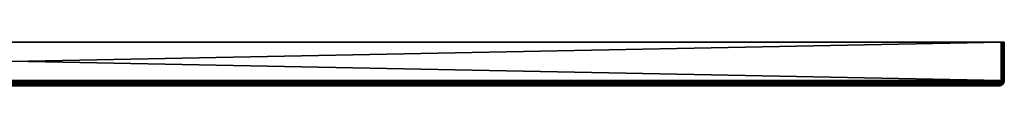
# Model space of a CAD drawing. Header units: inches. Extents: x 0 to 1800, y 503 to 543.
# Tile 2 of 2: x 900 to 1800, y 503 to 543. Entities that reach past the tile are written whole.
import ezdxf

# ---------------------------------------------------------------- set-up
doc = ezdxf.new("R2010")
doc.units = ezdxf.units.IN
doc.header["$MEASUREMENT"] = 0
doc.layers.get('0').update_dxf_attribs({"true_color": 0x1c1cb1})

msp = doc.modelspace()

# ---------------------------------------------------------------- meshes
at = {"color": 233, "true_color": 0xe0578f}
mesh = msp.add_polyface(dxfattribs=at)
corners = [(3, 508.07, 528.35), (1797, 543.07, 528.35), (3, 543.07, 528.35), (3, 508.07, -471.65), (3, 543.07, -471.65), (1797, 508.07, -471.65), (0, 543.07, 525.35), (1800, 543.07, 525.35), (0, 543.07, -468.65), (1797, 543.07, -471.65), (5, 503.07, -466.65), (4.39, 503.1, -466.9), (4.43, 503.1, -466.94), (4.44, 503.19, -467.77), (4.65, 503.15, -467.52), (4.72, 503.1, -467.22), (4.76, 503.1, -467.26), (4.67, 503.1, -467.18), (4.59, 503.09, -467.1), (4.63, 503.09, -467.14), (4.55, 503.09, -467.06), (4.51, 503.09, -467.02), (4.47, 503.1, -466.98), (3, 508.01, -471.65), (1796.88, 506.36, -471.34), (3.16, 506.12, -471.26), (3.12, 506.36, -471.34), (1796.93, 506.76, -471.48), (3.07, 506.76, -471.48), (1796.98, 507.39, -471.61), (3.02, 507.39, -471.61), (1796.97, 507.2, -471.57), (3.03, 507.2, -471.57), (4.39, 503.1, 523.59), (5, 503.07, 523.35), (4.76, 503.1, 523.96), (4.72, 503.1, 523.92), (4.43, 503.1, 523.63), (4.47, 503.1, 523.67), (4.55, 503.09, 523.75), (4.51, 503.09, 523.71), (4.59, 503.09, 523.8), (4.63, 503.09, 523.84), (4.44, 503.19, 524.47), (4.67, 503.1, 523.88), (4.65, 503.15, 524.21), (3, 508.01, 528.35), (1797, 508.01, 528.35), (3.02, 507.39, 528.3), (1796.98, 507.39, 528.3), (3.03, 507.2, 528.26), (1796.97, 507.2, 528.26), (3.07, 506.76, 528.17), (1796.93, 506.76, 528.17), (3.12, 506.36, 528.04), (1796.88, 506.36, 528.04), (3.16, 506.12, 527.95)]
mesh.append_faces([[corners[k] for k in face] for face in [(0, 1, 2), (3, 4, 5), (6, 7, 8), (2, 7, 6), (8, 9, 4), (10, 11, 12), (13, 14, 15), (15, 14, 16), (15, 16, 10), (10, 17, 15), (10, 18, 19), (10, 20, 18), (10, 21, 20), (19, 17, 10), (22, 10, 12), (22, 21, 10), (23, 3, 5), (24, 25, 26), (27, 26, 28), (23, 29, 30), (30, 31, 32), (32, 31, 28), (33, 11, 10), (33, 10, 34), (34, 35, 36), (37, 33, 34), (34, 38, 37), (34, 39, 40), (34, 41, 39), (34, 42, 41), (40, 38, 34), (43, 44, 36), (36, 35, 43), (43, 35, 45), (44, 34, 36), (44, 42, 34), (0, 46, 47), (47, 46, 48), (49, 48, 50), (51, 50, 52), (53, 52, 54), (55, 54, 56)]], dxfattribs={"color": 233})
mesh = msp.add_polyface(dxfattribs=at)
corners = [(1797, 508.07, 528.35), (1797, 543.07, 528.35), (3, 508.07, 528.35), (1797, 508.07, -471.65), (3, 543.07, -471.65), (1797, 543.07, -471.65), (0, 543.07, -468.65), (1800, 543.07, 525.35), (1800, 543.07, -468.65), (3, 543.07, 528.35), (1796, 503.74, -469.15), (1795.9, 503.6, -468.91), (4.1, 503.6, -468.91), (1795.7, 503.38, -468.4), (3.92, 503.86, -469.36), (1796.08, 503.86, -469.36), (1796.53, 504.86, -470.48), (1796.51, 504.78, -470.42), (3.61, 504.46, -470.12), (1796.39, 504.46, -470.12), (3.72, 504.24, -469.86), (1796.28, 504.24, -469.86), (3.75, 504.15, -469.77), (1796.25, 504.15, -469.77), (3.47, 504.86, -470.48), (1796.7, 505.45, -470.91), (3.29, 505.45, -470.91), (1796.73, 505.57, -470.98), (3.27, 505.57, -470.98), (1796.84, 506.12, -471.26), (3.16, 506.12, -471.26), (1796.88, 506.36, -471.34), (3.12, 506.36, -471.34), (1796.93, 506.76, -471.48), (3.07, 506.76, -471.48), (1796.97, 507.2, -471.57), (1797, 508.01, -471.65), (3, 508.01, -471.65), (1796.98, 507.39, -471.61), (3.02, 507.39, -471.61), (1795, 503.07, -466.65), (1795.24, 503.1, -467.26), (1795.28, 503.1, -467.22), (1797, 508.01, 528.35), (3.02, 507.39, 528.3), (1796.98, 507.39, 528.3), (3.03, 507.2, 528.26), (1796.97, 507.2, 528.26), (3.07, 506.76, 528.17), (1796.93, 506.76, 528.17), (3.12, 506.36, 528.04), (1796.88, 506.36, 528.04), (3.16, 506.12, 527.95), (1796.84, 506.12, 527.95), (3.27, 505.57, 527.67), (1796.73, 505.57, 527.67), (3.29, 505.45, 527.61), (1796.7, 505.45, 527.61), (3.47, 504.86, 527.17), (1796.53, 504.86, 527.17), (1796.28, 504.24, 526.56), (1796.39, 504.46, 526.81), (3.61, 504.46, 526.81), (1796.51, 504.78, 527.12), (3.75, 504.15, 526.46), (1796.25, 504.15, 526.46), (3.92, 503.86, 526.06), (1796.08, 503.86, 526.06), (4, 503.74, 525.84), (1796, 503.74, 525.84), (4.1, 503.6, 525.6), (1795.9, 503.6, 525.6), (4.3, 503.38, 525.1), (1795.7, 503.38, 525.1), (4.32, 503.37, 525.06), (1795.68, 503.37, 525.06), (1795.28, 503.1, 523.92), (1795.24, 503.1, 523.96), (1795, 503.07, 523.35)]
mesh.append_faces([[corners[k] for k in face] for face in [(0, 1, 2), (3, 4, 5), (6, 7, 8), (1, 7, 9), (8, 5, 6), (10, 11, 12), (12, 11, 13), (14, 15, 10), (16, 17, 18), (18, 17, 19), (20, 19, 21), (22, 21, 23), (22, 23, 15), (16, 24, 25), (25, 26, 27), (27, 28, 29), (29, 30, 31), (31, 32, 33), (33, 34, 35), (3, 36, 37), (37, 36, 38), (39, 38, 35), (40, 41, 42), (43, 0, 2), (43, 44, 45), (45, 46, 47), (47, 48, 49), (49, 50, 51), (51, 52, 53), (53, 54, 55), (55, 56, 57), (57, 58, 59), (60, 61, 62), (59, 62, 63), (63, 62, 61), (60, 64, 65), (65, 66, 67), (67, 68, 69), (69, 70, 71), (71, 72, 73), (73, 74, 75), (76, 77, 78)]], dxfattribs={"color": 233})
mesh = msp.add_polyface(dxfattribs=at)
corners = [(1797, 508.07, -471.65), (1797, 543.07, -471.65), (1797.52, 543.07, -471.61), (1797.52, 508.07, -471.61), (1797, 543.07, 528.35), (1797, 508.07, 528.35), (1797.47, 508.07, 528.31), (1797.47, 543.07, 528.31), (1797.52, 508, -471.61), (1797, 508.01, -471.65), (1797.49, 507.33, -471.55), (1796.98, 507.39, -471.61), (1796.97, 507.2, -471.57), (1797.41, 506.65, -471.41), (1796.93, 506.76, -471.48), (1797.09, 505.3, -470.78), (1796.73, 505.57, -470.98), (1797.28, 505.97, -471.16), (1796.84, 506.12, -471.26), (1796.88, 506.36, -471.34), (1796.82, 504.64, -470.27), (1796.53, 504.86, -470.48), (1796.7, 505.45, -470.91), (1797.71, 505.86, -470.99), (1797.46, 505.18, -470.6), (1797.13, 504.54, -470.08), (1797, 508.01, 528.35), (1797.52, 508, 528.3), (1797.52, 508.07, 528.3), (1796.98, 507.39, 528.3), (1797.49, 507.33, 528.25), (1796.97, 507.2, 528.26), (1797.41, 506.65, 528.1), (1796.93, 506.76, 528.17), (1796.88, 506.36, 528.04), (1797.28, 505.97, 527.85), (1796.84, 506.12, 527.95), (1797.09, 505.3, 527.48), (1796.73, 505.57, 527.67), (1796.7, 505.45, 527.61), (1796.82, 504.64, 526.97), (1796.53, 504.86, 527.17), (1797.46, 505.18, 527.3), (1797.71, 505.86, 527.68), (1797.82, 505.1, 527.07), (1797.13, 504.54, 526.78)]
mesh.append_faces([[corners[k] for k in face] for face in [(0, 1, 2), (0, 2, 3), (4, 5, 6), (6, 7, 4), (0, 3, 8), (0, 8, 9), (9, 8, 10), (9, 10, 11), (11, 10, 12), (12, 10, 13), (12, 13, 14), (15, 16, 17), (17, 16, 18), (17, 18, 13), (13, 18, 19), (13, 19, 14), (20, 21, 15), (15, 21, 22), (15, 22, 16), (13, 23, 17), (17, 23, 24), (17, 24, 15), (15, 24, 25), (6, 5, 26), (27, 28, 6), (6, 26, 27), (27, 26, 29), (27, 29, 30), (30, 29, 31), (30, 31, 32), (31, 33, 32), (32, 33, 34), (32, 34, 35), (35, 34, 36), (35, 36, 37), (36, 38, 37), (37, 38, 39), (37, 39, 40), (40, 39, 41), (40, 42, 37), (37, 42, 43), (37, 43, 35), (44, 42, 45)]], dxfattribs={"color": 233})
mesh = msp.add_polyface(dxfattribs=at)
corners = [(1800, 508.07, 525.35), (1800, 543.07, -468.65), (1800, 543.07, 525.35), (1799.85, 543.07, 526.27), (1799.12, 543.07, 527.47), (1799.67, 543.07, 526.71), (1799.43, 543.07, 527.11), (1797, 543.07, 528.35), (1797.47, 543.07, 528.31), (1797.93, 543.07, 528.2), (1798.36, 543.07, 528.02), (1799.96, 543.07, 525.82), (1798.76, 543.07, 527.77), (1799.95, 543.07, -469.17), (1799.82, 543.07, -469.68), (1798.93, 543.07, -470.95), (1799.6, 543.07, -470.15), (1799.3, 543.07, -470.58), (1798.03, 543.07, -471.47), (1797.52, 543.07, -471.61), (1797, 543.07, -471.65), (1798.5, 543.07, -471.25), (1797.52, 508.07, -471.61), (1798.03, 508.07, -471.47), (1798.5, 508.07, -471.25), (1798.93, 508.07, -470.95), (1799.3, 508.07, -470.58), (1799.6, 508.07, -470.15), (1799.82, 508.07, -469.68), (1799.95, 508.07, -469.17), (1800, 508.07, -468.65), (1799.95, 508.07, 525.87), (1799.82, 508.07, 526.37), (1799.6, 508.07, 526.85), (1799.3, 508.07, 527.28), (1798.93, 508.07, 527.65), (1798.36, 508.07, 528.01), (1797.93, 508.07, 528.19), (1797.47, 508.07, 528.31)]
mesh.append_faces([[corners[k] for k in face] for face in [(0, 1, 2), (3, 4, 5), (5, 4, 6), (7, 8, 2), (2, 8, 9), (2, 9, 10), (3, 11, 4), (4, 11, 2), (4, 2, 12), (12, 2, 10), (13, 14, 15), (15, 14, 16), (15, 16, 17), (18, 19, 1), (1, 19, 20), (13, 15, 1), (1, 15, 21), (1, 21, 18), (22, 19, 18), (22, 18, 23), (23, 18, 21), (23, 21, 24), (24, 21, 15), (24, 15, 25), (25, 15, 17), (25, 17, 26), (26, 17, 16), (26, 16, 27), (27, 16, 14), (27, 14, 28), (28, 14, 13), (28, 13, 29), (29, 13, 1), (29, 1, 30), (0, 2, 11), (3, 31, 11), (5, 32, 3), (6, 33, 5), (4, 34, 6), (12, 35, 4), (36, 12, 10), (37, 10, 9), (38, 9, 8)]], dxfattribs={"color": 233})
mesh = msp.add_polyface(dxfattribs=at)
corners = [(1800, 508.07, -468.65), (1800, 543.07, -468.65), (1800, 508.07, 525.35), (1799.96, 543.07, 525.82), (1799.95, 508.07, 525.87), (1799.96, 508.07, 525.82), (1799.85, 543.07, 526.27), (1799.82, 508.07, 526.37), (1799.85, 508.07, 526.27), (1799.67, 543.07, 526.71), (1799.6, 508.07, 526.85), (1799.66, 508.07, 526.71), (1799.43, 543.07, 527.11), (1799.3, 508.07, 527.28), (1799.42, 508.07, 527.1), (1798.5, 508.07, 527.95), (1798.76, 508.07, 527.77), (1798.76, 543.07, 527.77), (1798.93, 508.07, 527.65), (1799.12, 543.07, 527.47), (1799.11, 508.07, 527.46), (1798.36, 508.07, 528.01), (1798.36, 543.07, 528.02), (1798.03, 508.07, 528.17), (1797.93, 508.07, 528.19), (1797.93, 543.07, 528.2), (1797.52, 508.07, 528.3), (1797.47, 508.07, 528.31), (1799.95, 508.07, -469.17), (1800, 508.01, -468.65), (1799.6, 508.07, -470.15), (1799.82, 508.07, -469.68), (1799.82, 508, -469.68), (1798.03, 508.07, -471.47), (1798.5, 508.07, -471.25), (1798.5, 508, -471.25), (1797.52, 508.07, -471.61), (1798.03, 508, -471.47), (1799.95, 508, -469.17), (1799.6, 508, -470.15), (1799.3, 508.07, -470.58), (1799.3, 507.99, -470.58), (1798.93, 508.07, -470.95), (1798.93, 507.99, -470.95), (1799.95, 508, 525.87), (1799.82, 508, 526.37), (1799.6, 508, 526.85), (1798.03, 508, 528.17), (1798.5, 508, 527.95), (1799.3, 507.99, 527.28), (1797.52, 508, 528.3), (1798.93, 507.99, 527.65)]
mesh.append_faces([[corners[k] for k in face] for face in [(0, 1, 2), (3, 4, 5), (3, 5, 2), (6, 7, 8), (6, 8, 4), (9, 10, 11), (9, 11, 7), (12, 13, 14), (12, 14, 10), (15, 16, 17), (17, 16, 18), (19, 18, 20), (19, 20, 13), (15, 17, 21), (21, 22, 23), (23, 22, 24), (24, 25, 26), (26, 25, 27), (28, 0, 29), (30, 31, 32), (33, 34, 35), (36, 33, 37), (38, 31, 28), (39, 40, 30), (41, 42, 40), (43, 34, 42), (29, 0, 2), (5, 4, 44), (8, 7, 45), (11, 10, 46), (21, 23, 47), (47, 23, 24), (48, 15, 21), (14, 13, 49), (49, 13, 20), (11, 46, 7), (8, 45, 4), (5, 44, 2), (50, 24, 26), (48, 16, 15), (51, 20, 18), (49, 10, 14)]], dxfattribs={"color": 233})
mesh = msp.add_polyface(dxfattribs=at)
corners = [(1795, 503.07, 523.35), (5, 503.07, 523.35), (1795, 503.07, -466.65), (5, 503.07, -466.65), (1795.24, 503.1, -467.26), (4.76, 503.1, -467.26), (1795.35, 503.15, -467.52), (4.65, 503.15, -467.52), (1795.48, 503.21, -467.85), (4.52, 503.21, -467.85), (1795.68, 503.37, -468.36), (4.1, 503.6, -468.91), (1795.7, 503.38, -468.4), (4.3, 503.38, -468.4), (4.32, 503.37, -468.36), (3.75, 504.15, -469.77), (1796.08, 503.86, -469.36), (3.92, 503.86, -469.36), (1796, 503.74, -469.15), (4, 503.74, -469.15), (3.61, 504.46, -470.12), (1796.39, 504.46, -470.12), (3.72, 504.24, -469.86), (1796.28, 504.24, -469.86), (3.49, 504.78, -470.42), (1796.53, 504.86, -470.48), (3.47, 504.86, -470.48), (1796.7, 505.45, -470.91), (3.29, 505.45, -470.91), (1796.73, 505.57, -470.98), (3.27, 505.57, -470.98), (1796.84, 506.12, -471.26), (3.16, 506.12, -471.26), (1796.84, 506.12, 527.95), (3.16, 506.12, 527.95), (3.27, 505.57, 527.67), (1796.73, 505.57, 527.67), (3.29, 505.45, 527.61), (1796.7, 505.45, 527.61), (3.47, 504.86, 527.17), (3.49, 504.78, 527.12), (1796.53, 504.86, 527.17), (3.61, 504.46, 526.81), (3.72, 504.24, 526.56), (1796.28, 504.24, 526.56), (3.75, 504.15, 526.46), (1796.25, 504.15, 526.46), (3.92, 503.86, 526.06), (1796.08, 503.86, 526.06), (4, 503.74, 525.84), (1796, 503.74, 525.84), (4.1, 503.6, 525.6), (1795.9, 503.6, 525.6), (4.3, 503.38, 525.1), (1795.7, 503.38, 525.1), (4.32, 503.37, 525.06), (1795.68, 503.37, 525.06), (4.52, 503.21, 524.54), (1795.48, 503.21, 524.54), (4.65, 503.15, 524.21), (1795.35, 503.15, 524.21), (4.76, 503.1, 523.96), (1795.24, 503.1, 523.96)]
mesh.append_faces([[corners[k] for k in face] for face in [(0, 1, 2), (2, 1, 3), (2, 3, 4), (4, 3, 5), (4, 5, 6), (6, 5, 7), (6, 7, 8), (8, 7, 9), (8, 9, 10), (11, 12, 13), (13, 12, 10), (13, 10, 14), (14, 10, 9), (15, 16, 17), (17, 18, 19), (19, 18, 11), (20, 21, 22), (22, 23, 15), (20, 24, 25), (25, 24, 26), (27, 26, 28), (29, 28, 30), (31, 30, 32), (33, 34, 35), (36, 35, 37), (38, 37, 39), (39, 40, 41), (41, 40, 42), (42, 43, 44), (44, 43, 45), (46, 45, 47), (48, 47, 49), (50, 49, 51), (52, 51, 53), (54, 53, 55), (56, 55, 57), (56, 57, 58), (58, 57, 59), (58, 59, 60), (60, 59, 61), (60, 61, 62), (62, 61, 1), (62, 1, 0)]], dxfattribs={"color": 233})
mesh = msp.add_polyface(dxfattribs=at)
corners = [(1795.82, 503.35, -468.29), (1795.7, 503.38, -468.4), (1795.9, 503.6, -468.91), (1796.25, 504.15, -469.77), (1796.48, 504.05, -469.61), (1796.29, 503.78, -469.22), (1796.08, 503.86, -469.36), (1796, 503.74, -469.15), (1796.06, 503.55, -468.78), (1795.68, 503.37, -468.36), (1795.56, 503.19, -467.77), (1796.71, 503.37, -467.34), (1796.2, 503.21, -467.13), (1796.12, 503.19, -467.21), (1796.3, 503.29, -467.83), (1796.18, 503.29, -467.95), (1796.54, 503.46, -468.34), (1796.06, 503.3, -468.07), (1796.38, 503.47, -468.49), (1796.42, 503.3, -467.72), (1796.53, 503.32, -467.59), (1796.04, 503.18, -467.29), (1796.48, 503.72, -469.06), (1796.22, 503.5, -468.64), (1795.94, 503.32, -468.18), (1795.64, 503.18, -467.69), (1795.72, 503.17, -467.62), (1796.28, 504.24, 526.56), (1796.25, 504.15, 526.46), (1796.48, 504.05, 526.31), (1796.08, 503.86, 526.06), (1796.29, 503.78, 525.91), (1796, 503.74, 525.84), (1796.06, 503.55, 525.47), (1795.9, 503.6, 525.6), (1795.7, 503.38, 525.1), (1795.82, 503.35, 524.99), (1795.68, 503.37, 525.06), (1795.56, 503.19, 524.47), (1796.71, 503.37, 524.03), (1796.12, 503.19, 523.91), (1796.2, 503.21, 523.83), (1795.94, 503.32, 524.88), (1796.22, 503.5, 525.33), (1796.48, 503.72, 525.75), (1796.06, 503.3, 524.76), (1796.18, 503.29, 524.65), (1796.54, 503.46, 525.04), (1796.38, 503.47, 525.19), (1795.64, 503.18, 524.39), (1796.53, 503.32, 524.29), (1796.42, 503.3, 524.41), (1795.96, 503.17, 524.07)]
mesh.append_faces([[corners[k] for k in face] for face in [(0, 1, 2), (3, 4, 5), (3, 5, 6), (6, 5, 7), (7, 5, 2), (2, 5, 8), (2, 8, 0), (1, 0, 9), (9, 0, 10), (11, 12, 13), (14, 15, 16), (15, 17, 18), (19, 20, 21), (5, 22, 23), (5, 23, 8), (8, 23, 24), (8, 24, 0), (0, 24, 25), (23, 18, 17), (23, 17, 24), (24, 17, 26), (27, 28, 29), (29, 28, 30), (29, 30, 31), (31, 30, 32), (31, 32, 33), (32, 34, 33), (33, 34, 35), (33, 35, 36), (36, 35, 37), (36, 37, 38), (39, 40, 41), (38, 42, 36), (36, 42, 43), (36, 43, 33), (33, 43, 44), (33, 44, 31), (45, 46, 47), (45, 47, 48), (48, 43, 42), (48, 42, 45), (45, 42, 49), (50, 51, 52)]], dxfattribs={"color": 233})
mesh = msp.add_polyface(dxfattribs=at)
corners = [(1796.64, 503.35, -467.47), (1796.75, 503.38, -467.35), (1796.71, 503.37, -467.34), (1796.12, 503.19, -467.21), (1796.53, 503.32, -467.59), (1796.99, 503.5, -467.88), (1796.42, 503.3, -467.72), (1796.3, 503.29, -467.83), (1796.69, 503.46, -468.19), (1796.84, 503.47, -468.04), (1796.54, 503.46, -468.34), (1796.87, 503.66, -468.71), (1796.18, 503.29, -467.95), (1796.38, 503.47, -468.49), (1796.68, 503.68, -468.89), (1796.48, 504.05, -469.61), (1796.72, 503.97, -469.44), (1796.48, 503.72, -469.06), (1796.29, 503.78, -469.22), (1796.95, 503.92, -469.25), (1796.22, 503.5, -468.64), (1796.2, 503.21, 523.83), (1796.2, 503.21, -467.13), (1796.71, 503.37, 524.03), (1796.75, 503.38, 524.05), (1796.64, 503.35, 524.17), (1796.12, 503.19, 523.91), (1796.29, 503.78, 525.91), (1796.48, 503.72, 525.75), (1796.72, 503.97, 526.13), (1796.48, 504.05, 526.31), (1796.38, 503.47, 525.19), (1796.54, 503.46, 525.04), (1796.87, 503.66, 525.4), (1796.68, 503.68, 525.58), (1796.18, 503.29, 524.65), (1796.3, 503.29, 524.53), (1796.69, 503.46, 524.89), (1797.06, 503.66, 525.22), (1796.42, 503.3, 524.41), (1796.84, 503.47, 524.73), (1796.95, 503.92, 525.94), (1796.22, 503.5, 525.33), (1797.12, 503.55, 524.41), (1796.53, 503.32, 524.29), (1796.04, 503.18, 523.99), (1796.99, 503.5, 524.57)]
mesh.append_faces([[corners[k] for k in face] for face in [(0, 1, 2), (0, 2, 3), (3, 4, 0), (0, 4, 5), (6, 7, 8), (6, 8, 9), (7, 10, 8), (8, 10, 11), (12, 13, 10), (10, 13, 14), (10, 14, 11), (9, 5, 4), (9, 4, 6), (15, 16, 17), (15, 17, 18), (16, 19, 14), (16, 14, 17), (17, 14, 13), (17, 13, 20), (21, 22, 23), (1, 24, 23), (1, 23, 2), (2, 23, 22), (24, 25, 23), (23, 25, 26), (27, 28, 29), (27, 29, 30), (31, 32, 33), (31, 33, 34), (35, 36, 37), (35, 37, 32), (32, 37, 38), (36, 39, 40), (36, 40, 37), (41, 29, 28), (41, 28, 34), (34, 28, 42), (34, 42, 31), (43, 44, 25), (25, 44, 45), (46, 40, 39), (46, 39, 44)]], dxfattribs={"color": 233})
mesh = msp.add_polyface(dxfattribs=at)
corners = [(1796.66, 504.34, -469.96), (1796.51, 504.78, -470.42), (1796.82, 504.64, -470.27), (1796.53, 504.86, -470.48), (1796.25, 504.15, -469.77), (1796.28, 504.24, -469.86), (1796.39, 504.46, -470.12), (1796.48, 504.05, -469.61), (1797.39, 503.89, -468.83), (1797.18, 503.89, -469.04), (1797.46, 504.15, -469.35), (1797.7, 504.15, -469.11), (1796.95, 503.92, -469.25), (1797.2, 504.18, -469.58), (1797.43, 504.46, -469.87), (1797.09, 505.3, -470.78), (1797.13, 504.54, -470.08), (1796.94, 504.24, -469.78), (1796.72, 503.97, -469.44), (1797.46, 505.18, -470.6), (1796.53, 504.86, 527.17), (1796.51, 504.78, 527.12), (1796.82, 504.64, 526.97), (1796.39, 504.46, 526.81), (1796.66, 504.34, 526.66), (1796.28, 504.24, 526.56), (1796.48, 504.05, 526.31), (1796.72, 503.97, 526.13), (1796.94, 504.24, 526.47), (1797.13, 504.54, 526.78), (1797.46, 505.18, 527.3), (1796.95, 503.92, 525.94), (1797.18, 503.89, 525.74), (1797.46, 504.15, 526.05), (1797.2, 504.18, 526.27), (1797.71, 504.43, 526.32), (1797.43, 504.46, 526.56), (1797.39, 503.89, 525.53), (1797.7, 504.15, 525.8), (1797.82, 505.1, 527.07)]
mesh.append_faces([[corners[k] for k in face] for face in [(0, 1, 2), (2, 1, 3), (4, 5, 0), (0, 5, 6), (0, 6, 1), (0, 7, 4), (8, 9, 10), (8, 10, 11), (9, 12, 13), (9, 13, 10), (10, 13, 14), (15, 16, 2), (2, 16, 17), (2, 17, 0), (0, 17, 18), (0, 18, 7), (19, 14, 16), (16, 14, 13), (16, 13, 17), (17, 13, 12), (17, 12, 18), (20, 21, 22), (22, 21, 23), (22, 23, 24), (24, 23, 25), (24, 25, 26), (26, 27, 28), (26, 28, 24), (24, 28, 29), (24, 29, 22), (22, 29, 30), (31, 32, 33), (31, 33, 34), (34, 33, 35), (34, 35, 36), (32, 37, 38), (32, 38, 33), (39, 29, 36), (36, 29, 28), (36, 28, 34), (34, 28, 27), (34, 27, 31)]], dxfattribs={"color": 233})
mesh = msp.add_polyface(dxfattribs=at)
corners = [(1797.96, 504.05, -468.14), (1798.11, 504.15, -467.9), (1797.71, 503.86, -467.74), (1797.56, 503.78, -467.94), (1797.5, 503.74, -467.65), (1797.4, 503.72, -468.14), (1797.78, 503.97, -468.37), (1798.13, 504.24, -468.59), (1797.6, 503.92, -468.61), (1797.39, 503.89, -468.83), (1797.7, 504.15, -469.11), (1797.92, 504.18, -468.85), (1797.97, 504.43, -469.36), (1798.22, 504.46, -469.08), (1797.46, 504.15, -469.35), (1797.71, 504.43, -469.63), (1798.15, 505.06, -470.11), (1797.43, 504.46, -469.87), (1797.82, 505.1, -470.38), (1797.46, 505.18, -470.6), (1797.71, 503.86, 524.43), (1797.5, 503.74, 524.35), (1798.11, 504.15, 524.59), (1797.96, 504.05, 524.83), (1797.56, 503.78, 524.63), (1797.43, 504.46, 526.56), (1797.71, 504.43, 526.32), (1798.15, 505.06, 526.8), (1797.82, 505.1, 527.07), (1797.46, 504.15, 526.05), (1797.7, 504.15, 525.8), (1797.97, 504.43, 526.06), (1798.46, 505.06, 526.5), (1797.39, 503.89, 525.53), (1797.6, 503.92, 525.3), (1797.92, 504.18, 525.55), (1798.22, 504.46, 525.77), (1798.31, 504.34, 525.01), (1797.78, 503.97, 525.07), (1797.4, 503.72, 524.83), (1798.13, 504.24, 525.28), (1797.23, 503.68, 525.03)]
mesh.append_faces([[corners[k] for k in face] for face in [(0, 1, 2), (0, 2, 3), (3, 2, 4), (3, 5, 6), (3, 6, 0), (0, 6, 7), (8, 9, 10), (8, 10, 11), (11, 10, 12), (11, 12, 13), (10, 14, 15), (10, 15, 12), (12, 15, 16), (14, 17, 15), (15, 17, 18), (15, 18, 16), (11, 7, 6), (11, 6, 8), (8, 6, 5), (19, 18, 17), (1, 20, 2), (2, 20, 21), (2, 21, 4), (1, 22, 20), (22, 23, 24), (22, 24, 20), (20, 24, 21), (25, 26, 27), (25, 27, 28), (29, 30, 31), (29, 31, 26), (26, 31, 32), (33, 34, 35), (33, 35, 30), (30, 35, 36), (30, 36, 31), (37, 38, 23), (23, 38, 39), (23, 39, 24), (40, 35, 34), (40, 34, 38), (38, 34, 41)]], dxfattribs={"color": 233})
mesh = msp.add_polyface(dxfattribs=at)
corners = [(1798.62, 504.64, -468.47), (1799.26, 505.45, -468.36), (1798.82, 504.86, -468.18), (1798.95, 505.18, -469.11), (1799.13, 505.3, -468.74), (1798.72, 505.1, -469.47), (1798.46, 505.06, -469.8), (1798.82, 505.75, -470.14), (1799.11, 505.79, -469.77), (1799.08, 506.48, -470.38), (1798.15, 505.06, -470.11), (1798.49, 505.75, -470.47), (1798.73, 506.48, -470.73), (1798.87, 507.23, -470.89), (1797.82, 505.1, -470.38), (1798.11, 505.79, -470.76), (1798.32, 506.51, -471.03), (1798.45, 507.25, -471.19), (1798.43, 504.54, -468.78), (1797.41, 506.65, -471.41), (1797.88, 506.56, -471.25), (1797.71, 505.86, -470.99), (1797.46, 505.18, -470.6), (1798.82, 504.86, 524.88), (1799.26, 505.45, 525.05), (1797.28, 505.97, 527.85), (1797.71, 505.86, 527.68), (1797.88, 506.56, 527.95), (1797.41, 506.65, 528.1), (1797.82, 505.1, 527.07), (1798.15, 505.06, 526.8), (1798.49, 505.75, 527.17), (1798.11, 505.79, 527.45), (1798.73, 506.48, 527.43), (1798.32, 506.51, 527.72), (1798.87, 507.23, 527.59), (1798.46, 505.06, 526.5), (1798.82, 505.75, 526.84), (1799.08, 506.48, 527.08), (1798.72, 505.1, 526.16), (1799.11, 505.79, 526.46), (1797.46, 505.18, 527.3), (1799.13, 505.3, 525.43), (1798.95, 505.18, 525.81), (1798.43, 504.54, 525.48), (1799.34, 505.86, 526.06)]
mesh.append_faces([[corners[k] for k in face] for face in [(0, 1, 2), (0, 3, 4), (5, 6, 7), (5, 7, 8), (8, 7, 9), (6, 10, 11), (6, 11, 7), (7, 11, 12), (7, 12, 9), (9, 12, 13), (10, 14, 15), (10, 15, 11), (11, 15, 16), (11, 16, 12), (12, 16, 17), (8, 3, 5), (5, 3, 18), (19, 20, 21), (20, 16, 15), (20, 15, 21), (21, 15, 14), (21, 14, 22), (23, 2, 24), (25, 26, 27), (25, 27, 28), (29, 30, 31), (29, 31, 32), (32, 31, 33), (32, 33, 34), (34, 33, 35), (30, 36, 37), (30, 37, 31), (31, 37, 38), (31, 38, 33), (36, 39, 40), (36, 40, 37), (34, 27, 26), (34, 26, 32), (32, 26, 41), (32, 41, 29), (42, 43, 44), (45, 39, 43)]], dxfattribs={"color": 233})
mesh = msp.add_polyface(dxfattribs=at)
corners = [(1799.38, 506.51, -469.98), (1799.24, 507.23, -470.53), (1799.54, 507.25, -470.1), (1799.3, 507.99, -470.58), (1799.6, 508, -470.15), (1799.3, 508.07, -470.58), (1799.08, 506.48, -470.38), (1798.87, 507.23, -470.89), (1798.93, 507.99, -470.95), (1798.93, 508.07, -470.95), (1798.73, 506.48, -470.73), (1798.45, 507.25, -471.19), (1798.5, 508, -471.25), (1798.5, 508.07, -471.25), (1797.52, 508.07, -471.61), (1798.03, 508, -471.47), (1797.52, 508, -471.61), (1797.99, 507.28, -471.41), (1797.49, 507.33, -471.55), (1797.88, 506.56, -471.25), (1797.41, 506.65, -471.41), (1798.03, 508.07, -471.47), (1798.32, 506.51, -471.03), (1798.93, 507.99, 527.65), (1798.93, 508.07, 527.65), (1798.76, 508.07, 527.77), (1797.41, 506.65, 528.1), (1797.88, 506.56, 527.95), (1797.99, 507.28, 528.11), (1797.49, 507.33, 528.25), (1798.03, 508, 528.17), (1797.52, 508, 528.3), (1797.93, 508.07, 528.19), (1798.32, 506.51, 527.72), (1798.87, 507.23, 527.59), (1798.45, 507.25, 527.89), (1798.5, 508, 527.95), (1798.73, 506.48, 527.43), (1799.24, 507.23, 527.22), (1799.3, 507.99, 527.28), (1799.11, 508.07, 527.46), (1799.08, 506.48, 527.08), (1799.54, 507.25, 526.8), (1799.6, 508, 526.85), (1798.36, 508.07, 528.01)]
mesh.append_faces([[corners[k] for k in face] for face in [(0, 1, 2), (2, 1, 3), (4, 3, 5), (6, 7, 1), (1, 7, 8), (1, 8, 3), (3, 8, 9), (10, 11, 7), (7, 11, 12), (7, 12, 8), (8, 12, 13), (14, 15, 16), (16, 15, 17), (16, 17, 18), (18, 17, 19), (18, 19, 20), (21, 12, 15), (15, 12, 11), (15, 11, 17), (17, 11, 22), (17, 22, 19), (23, 24, 25), (26, 27, 28), (26, 28, 29), (29, 28, 30), (29, 30, 31), (31, 30, 32), (33, 34, 35), (35, 34, 23), (35, 23, 36), (36, 23, 25), (37, 38, 34), (34, 38, 39), (34, 39, 23), (23, 39, 40), (41, 42, 38), (38, 43, 39), (44, 30, 36), (36, 30, 28), (36, 28, 35), (35, 28, 27), (35, 27, 33)]], dxfattribs={"color": 233})
mesh = msp.add_polyface(dxfattribs=at)
corners = [(1798.82, 504.86, -468.18), (1798.77, 504.78, -468.16), (1798.62, 504.64, -468.47), (1798.47, 504.46, -468.04), (1798.31, 504.34, -468.32), (1798.21, 504.24, -467.94), (1797.96, 504.05, -468.14), (1798.11, 504.15, -467.9), (1798.13, 504.24, -468.59), (1798.43, 504.54, -468.78), (1798.95, 505.18, -469.11), (1798.22, 504.46, -469.08), (1797.97, 504.43, -469.36), (1798.46, 505.06, -469.8), (1798.72, 505.1, -469.47), (1798.15, 505.06, -470.11), (1797.92, 504.18, -468.85), (1798.82, 504.86, 524.88), (1798.77, 504.78, 524.86), (1798.47, 504.46, 524.73), (1798.21, 504.24, 524.63), (1798.11, 504.15, 524.59), (1798.31, 504.34, 525.01), (1798.62, 504.64, 525.17), (1799.13, 505.3, 525.43), (1797.96, 504.05, 524.83), (1797.71, 504.43, 526.32), (1798.46, 505.06, 526.5), (1798.15, 505.06, 526.8), (1797.97, 504.43, 526.06), (1798.22, 504.46, 525.77), (1798.72, 505.1, 526.16), (1798.43, 504.54, 525.48), (1798.13, 504.24, 525.28), (1797.78, 503.97, 525.07), (1798.95, 505.18, 525.81), (1797.92, 504.18, 525.55)]
mesh.append_faces([[corners[k] for k in face] for face in [(0, 1, 2), (2, 1, 3), (2, 3, 4), (4, 3, 5), (4, 5, 6), (5, 7, 6), (6, 8, 4), (4, 8, 9), (4, 9, 2), (2, 9, 10), (11, 12, 13), (11, 13, 14), (12, 15, 13), (14, 9, 11), (11, 9, 8), (11, 8, 16), (17, 18, 3), (3, 18, 19), (3, 19, 5), (5, 19, 20), (5, 20, 7), (7, 20, 21), (3, 1, 17), (17, 1, 0), (22, 18, 23), (23, 18, 17), (23, 17, 24), (21, 20, 22), (22, 20, 19), (22, 19, 18), (22, 25, 21), (26, 27, 28), (29, 30, 31), (29, 31, 27), (24, 32, 23), (23, 32, 33), (23, 33, 22), (22, 33, 34), (35, 31, 30), (35, 30, 32), (32, 30, 36), (32, 36, 33)]], dxfattribs={"color": 233})
mesh = msp.add_polyface(dxfattribs=at)
corners = [(1799.75, 506.65, -469.07), (1799.83, 506.76, -468.58), (1799.69, 506.36, -468.53), (1799.5, 505.97, -468.93), (1799.6, 506.12, -468.49), (1799.13, 505.3, -468.74), (1799.32, 505.57, -468.38), (1799.26, 505.45, -468.36), (1798.62, 504.64, -468.47), (1798.95, 505.18, -469.11), (1799.34, 505.86, -469.36), (1799.6, 506.56, -469.53), (1799.11, 505.79, -469.77), (1799.08, 506.48, -470.38), (1799.38, 506.51, -469.98), (1799.24, 507.23, -470.53), (1799.26, 505.45, 525.05), (1798.82, 504.86, -468.18), (1799.32, 505.57, 525.08), (1799.6, 506.12, 525.19), (1799.69, 506.36, 525.22), (1799.83, 506.76, 525.28), (1799.13, 505.3, 525.43), (1799.5, 505.97, 525.63), (1799.75, 506.65, 525.76), (1798.82, 504.86, 524.88), (1798.73, 506.48, 527.43), (1799.08, 506.48, 527.08), (1799.24, 507.23, 527.22), (1798.82, 505.75, 526.84), (1799.11, 505.79, 526.46), (1799.38, 506.51, 526.67), (1799.54, 507.25, 526.8), (1799.6, 506.56, 526.23), (1799.34, 505.86, 526.06), (1798.95, 505.18, 525.81), (1798.72, 505.1, 526.16)]
mesh.append_faces([[corners[k] for k in face] for face in [(0, 1, 2), (0, 2, 3), (3, 2, 4), (3, 4, 5), (4, 6, 5), (5, 6, 7), (5, 7, 8), (5, 9, 10), (5, 10, 3), (3, 10, 11), (3, 11, 0), (12, 13, 14), (14, 13, 15), (14, 11, 10), (14, 10, 12), (12, 10, 9), (16, 17, 7), (16, 7, 18), (18, 7, 6), (18, 6, 19), (19, 6, 4), (19, 4, 20), (20, 4, 2), (20, 2, 21), (21, 2, 1), (22, 18, 23), (23, 18, 19), (23, 19, 24), (24, 19, 20), (24, 20, 21), (22, 25, 16), (22, 16, 18), (26, 27, 28), (29, 30, 31), (29, 31, 27), (27, 31, 32), (24, 33, 34), (24, 34, 23), (23, 34, 35), (23, 35, 22), (33, 31, 30), (33, 30, 34), (34, 30, 36)]], dxfattribs={"color": 233})
mesh = msp.add_polyface(dxfattribs=at)
corners = [(1799.95, 508.07, -469.17), (1800, 508.01, -468.65), (1799.95, 508, -469.17), (1799.95, 507.39, -468.63), (1799.9, 507.33, -469.14), (1799.92, 507.2, -468.62), (1799.75, 506.65, -469.07), (1799.83, 506.76, -468.58), (1799.6, 506.56, -469.53), (1799.76, 507.28, -469.64), (1799.82, 508, -469.68), (1799.82, 508.07, -469.68), (1799.54, 507.25, -470.1), (1799.3, 507.99, -470.58), (1799.6, 508, -470.15), (1799.6, 508.07, -470.15), (1799.38, 506.51, -469.98), (1799.83, 506.76, 525.28), (1799.92, 507.2, 525.31), (1800, 508.07, 525.35), (1800, 508.01, 525.35), (1799.95, 507.39, 525.33), (1799.95, 508, 525.87), (1799.9, 507.33, 525.84), (1799.75, 506.65, 525.76), (1799.24, 507.23, 527.22), (1799.54, 507.25, 526.8), (1799.6, 508, 526.85), (1799.3, 507.99, 527.28), (1799.6, 508.07, 526.85), (1799.95, 508.07, 525.87), (1799.82, 508, 526.37), (1799.76, 507.28, 526.33), (1799.6, 506.56, 526.23), (1799.82, 508.07, 526.37), (1799.38, 506.51, 526.67)]
mesh.append_faces([[corners[k] for k in face] for face in [(0, 1, 2), (2, 1, 3), (2, 3, 4), (4, 3, 5), (4, 5, 6), (5, 7, 6), (6, 8, 9), (6, 9, 4), (4, 9, 10), (4, 10, 2), (2, 10, 11), (12, 13, 14), (15, 10, 14), (14, 10, 9), (14, 9, 12), (12, 9, 8), (12, 8, 16), (17, 7, 18), (19, 20, 1), (1, 20, 21), (1, 21, 3), (3, 21, 18), (3, 18, 5), (5, 18, 7), (19, 22, 20), (20, 22, 23), (20, 23, 21), (21, 23, 18), (18, 23, 24), (18, 24, 17), (25, 26, 27), (28, 27, 29), (30, 31, 22), (22, 31, 32), (22, 32, 23), (23, 32, 33), (23, 33, 24), (34, 27, 31), (31, 27, 26), (31, 26, 32), (32, 26, 35), (32, 35, 33)]], dxfattribs={"color": 233})
mesh = msp.add_polyface(dxfattribs=at)
corners = [(1795.68, 503.37, -468.36), (1795.56, 503.19, -467.77), (1795.48, 503.21, -467.85), (1795.57, 503.1, -466.94), (1795.61, 503.1, -466.9), (1795, 503.07, -466.65), (1795.53, 503.1, -466.98), (1795.45, 503.09, -467.06), (1795.49, 503.09, -467.02), (1795.88, 503.17, -467.46), (1795.41, 503.09, -467.1), (1795.8, 503.17, -467.54), (1795.37, 503.09, -467.14), (1795.72, 503.17, -467.62), (1795.64, 503.18, -467.69), (1795.33, 503.1, -467.18), (1795.28, 503.1, -467.22), (1795.24, 503.1, -467.26), (1795.35, 503.15, -467.52), (1795, 503.07, 523.35), (1795.61, 503.1, 523.59), (1795.57, 503.1, 523.63), (1795.68, 503.37, 525.06), (1795.48, 503.21, 524.54), (1795.56, 503.19, 524.47), (1795.35, 503.15, 524.21), (1795.28, 503.1, 523.92), (1795.24, 503.1, 523.96), (1795.33, 503.1, 523.88), (1795.64, 503.18, 524.39), (1795.41, 503.09, 523.8), (1795.37, 503.09, 523.84), (1795.8, 503.17, 524.23), (1795.72, 503.17, 524.31), (1795.45, 503.09, 523.75), (1795.88, 503.17, 524.15), (1795.49, 503.09, 523.71), (1795.96, 503.17, 524.07), (1795.53, 503.1, 523.67)]
mesh.append_faces([[corners[k] for k in face] for face in [(0, 1, 2), (3, 4, 5), (5, 6, 3), (5, 7, 8), (8, 7, 9), (5, 10, 7), (7, 10, 11), (5, 12, 10), (10, 12, 13), (10, 13, 11), (8, 6, 5), (1, 14, 15), (1, 15, 16), (16, 17, 1), (1, 17, 18), (1, 18, 2), (15, 5, 16), (14, 13, 12), (14, 12, 15), (15, 12, 5), (19, 5, 20), (20, 5, 4), (19, 20, 21), (22, 23, 24), (24, 23, 25), (24, 25, 26), (26, 25, 27), (19, 28, 26), (26, 28, 29), (26, 29, 24), (19, 30, 31), (31, 30, 32), (31, 32, 33), (19, 34, 30), (30, 34, 35), (19, 36, 34), (34, 36, 37), (33, 29, 28), (33, 28, 31), (31, 28, 19), (38, 19, 21), (38, 36, 19)]], dxfattribs={"color": 233})
mesh = msp.add_polyface(dxfattribs=at)
corners = [(1796.12, 503.19, -467.21), (1796.2, 503.21, -467.13), (1795.87, 503.15, -467), (1795.57, 503.1, -466.94), (1795.61, 503.1, -466.9), (1795.53, 503.1, -466.98), (1796.04, 503.18, -467.29), (1796.53, 503.32, -467.59), (1795.49, 503.09, -467.02), (1795.88, 503.17, -467.46), (1795.96, 503.17, -467.37), (1796.3, 503.29, -467.83), (1796.42, 503.3, -467.72), (1795.45, 503.09, -467.06), (1795.8, 503.17, -467.54), (1796.18, 503.29, -467.95), (1795.72, 503.17, -467.62), (1796.06, 503.3, -468.07), (1795.82, 503.35, -468.29), (1795.64, 503.18, -467.69), (1795.56, 503.19, -467.77), (1795.94, 503.32, -468.18), (1795.61, 503.1, 523.59), (1795.87, 503.15, 523.69), (1796.2, 503.21, 523.83), (1795.56, 503.19, 524.47), (1795.64, 503.18, 524.39), (1795.94, 503.32, 524.88), (1795.72, 503.17, 524.31), (1795.8, 503.17, 524.23), (1796.18, 503.29, 524.65), (1796.06, 503.3, 524.76), (1795.41, 503.09, 523.8), (1795.88, 503.17, 524.15), (1796.3, 503.29, 524.53), (1795.45, 503.09, 523.75), (1795.96, 503.17, 524.07), (1796.42, 503.3, 524.41), (1796.64, 503.35, 524.17), (1796.04, 503.18, 523.99), (1796.12, 503.19, 523.91), (1795.53, 503.1, 523.67), (1795.57, 503.1, 523.63), (1796.53, 503.32, 524.29), (1795.49, 503.09, 523.71)]
mesh.append_faces([[corners[k] for k in face] for face in [(0, 1, 2), (0, 2, 3), (3, 2, 4), (3, 5, 6), (3, 6, 0), (0, 6, 7), (8, 9, 10), (10, 9, 11), (10, 11, 12), (13, 14, 9), (9, 14, 15), (9, 15, 11), (14, 16, 17), (14, 17, 15), (12, 6, 10), (10, 6, 5), (10, 5, 8), (18, 19, 20), (21, 16, 19), (22, 4, 23), (23, 4, 2), (23, 2, 24), (24, 2, 1), (25, 26, 27), (28, 29, 30), (28, 30, 31), (32, 33, 29), (29, 33, 34), (29, 34, 30), (35, 36, 33), (33, 36, 37), (33, 37, 34), (31, 26, 28), (38, 39, 40), (40, 39, 41), (40, 41, 42), (42, 22, 40), (40, 22, 23), (40, 23, 24), (43, 36, 39), (39, 36, 44), (39, 44, 41)]], dxfattribs={"color": 233})
mesh = msp.add_polyface(dxfattribs=at)
corners = [(1797.56, 503.78, -467.94), (1797.5, 503.74, -467.65), (1797.12, 503.55, -467.72), (1797.26, 503.6, -467.55), (1796.75, 503.38, -467.35), (1796.64, 503.35, -467.47), (1796.99, 503.5, -467.88), (1797.4, 503.72, -468.14), (1796.84, 503.47, -468.04), (1796.69, 503.46, -468.19), (1797.06, 503.66, -468.52), (1797.23, 503.68, -468.33), (1797.39, 503.89, -468.83), (1797.6, 503.92, -468.61), (1796.87, 503.66, -468.71), (1797.18, 503.89, -469.04), (1796.68, 503.68, -468.89), (1796.95, 503.92, -469.25), (1797.5, 503.74, 524.35), (1797.26, 503.6, 524.25), (1796.75, 503.38, 524.05), (1796.64, 503.35, 524.17), (1797.56, 503.78, 524.63), (1797.12, 503.55, 524.41), (1796.68, 503.68, 525.58), (1796.87, 503.66, 525.4), (1797.18, 503.89, 525.74), (1796.95, 503.92, 525.94), (1796.54, 503.46, 525.04), (1797.06, 503.66, 525.22), (1797.39, 503.89, 525.53), (1796.69, 503.46, 524.89), (1796.84, 503.47, 524.73), (1797.23, 503.68, 525.03), (1797.6, 503.92, 525.3), (1797.4, 503.72, 524.83), (1796.99, 503.5, 524.57), (1796.53, 503.32, 524.29), (1797.78, 503.97, 525.07)]
mesh.append_faces([[corners[k] for k in face] for face in [(0, 1, 2), (1, 3, 2), (2, 3, 4), (2, 4, 5), (5, 6, 2), (2, 6, 7), (2, 7, 0), (8, 9, 10), (8, 10, 11), (11, 10, 12), (11, 12, 13), (9, 14, 10), (10, 14, 15), (10, 15, 12), (14, 16, 17), (14, 17, 15), (13, 7, 11), (11, 7, 6), (11, 6, 8), (18, 19, 3), (3, 19, 20), (3, 20, 4), (1, 18, 3), (21, 20, 19), (18, 22, 19), (19, 22, 23), (19, 23, 21), (24, 25, 26), (24, 26, 27), (28, 29, 25), (25, 29, 30), (25, 30, 26), (31, 32, 33), (31, 33, 29), (29, 33, 34), (29, 34, 30), (22, 35, 36), (22, 36, 23), (23, 36, 37), (38, 33, 35), (35, 33, 32), (35, 32, 36)]], dxfattribs={"color": 233})

doc.saveas('drawing.dxf')
